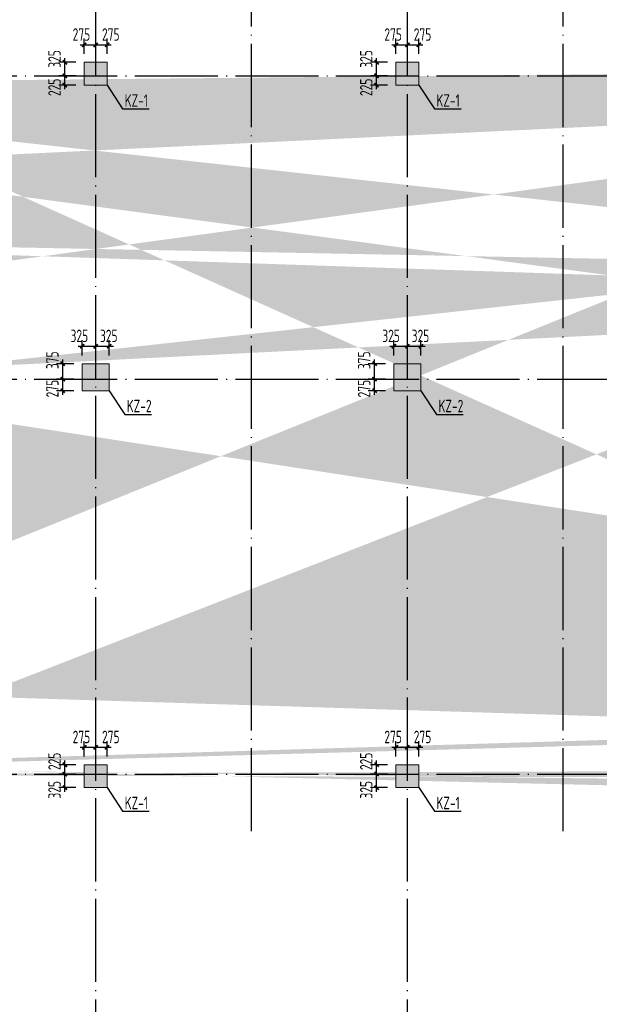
# Model space of a CAD drawing. Extents: x 200000 to 305984, y 78780 to 142585.
# Tile 9 of 25: x 225402 to 239347, y 102345 to 126033. Entities that reach past the tile are written whole.
import ezdxf

# ---------------------------------------------------------------- set-up
doc = ezdxf.new("R2010")
doc.units = 0
doc.header["$LTSCALE"] = 1000
doc.linetypes.add('DOTE', pattern=[2.42, 2, -0.2, 0.02, -0.2])
doc.layers.get('0').update_dxf_attribs({"linetype": 'CONTINUOUS'})
doc.layers.get('Defpoints').update_dxf_attribs({"linetype": 'CONTINUOUS'})
doc.layers.add('S-COLU', color=6, linetype='CONTINUOUS', lineweight=0, transparency=0.54)
for name, color, linetype in [('S-COLU_DE_TEXT', 7, 'CONTINUOUS'), ('S-COLU_HATCH', 254, 'CONTINUOUS'), ('S-DOTE', 253, 'DOTE'), ('S-PUB_DIM', 3, 'CONTINUOUS'), ('S-TEXT', 7, 'CONTINUOUS'), ('S-WALL', 2, 'CONTINUOUS')]:
    doc.layers.add(name, color=color, linetype=linetype)
doc.layers.add('S-COLU_TH', color=6, linetype='CONTINUOUS', lineweight=0)
doc.styles.add('TSSD_DIMENSION_T3', font='tssdeng.shx', dxfattribs={"width": 0.7, "bigfont": 'Tssdchn.shx'})
doc.styles.add('TSSD_Rein', font='tssdeng.shx', dxfattribs={"width": 0.7, "bigfont": 'Tssdchn.shx'})
doc.dimstyles.new('TSSD_100_100&&100', dxfattribs={"dimtxt": 300, "dimasz": 100, "dimexe": 150, "dimexo": 200, "dimgap": 100, "dimtad": 1, "dimdec": 0, "dimzin": 0, "dimdsep": 46, "dimtxsty": 'TSSD_DIMENSION_T3', "dimblk": 'ARCHTICK', "dimcen": 0, "dimdle": 100, "dimclrt": 7, "dimadec": 0, "dimazin": 0, "dimtfac": 1, "dimtdec": 0, "dimtix": 1, "dimtmove": 2, "dimatfit": 3, "dimfxl": 10000, "dimtolj": 1, "dimtzin": 0, "dimarcsym": 0})

# ---------------------------------------------------------------- blocks, each defined once
blk = doc.blocks.new('A$C338D70EA')
at = {"layer": 'S-DOTE', "linetype": 'DOTE'}
for p, q in [((20800, 2250), (20800, 34114.7)), ((28300, 2250), (28300, 34114.7)), ((4800, 31309.5), (80450, 31309.5)), ((4800, 24009.5), (80450, 24009.5)), ((4800, 14509.5), (80450, 14509.5))]:
    blk.add_line(p, q, dxfattribs=at)
blk = doc.blocks.new('A$C1D0C3E71')
at = {"layer": 'S-COLU_HATCH'}
h = blk.add_hatch(color=256, dxfattribs=at)
h.paths.add_polyline_path([(43150, 24000), (43700, 24000), (43700, 24550), (43150, 24550)], flags=17)
edge = h.paths.add_edge_path()
edge.add_line((42750, 24350), (42750, 24550))
edge.add_line((41750, 24350), (41750, 24550))
edge.add_line((66400, 19075), (66150, 19075))
edge.add_line((66400, 22075), (66150, 22075))
edge.add_line((33500, 19075), (33250, 19075))
edge.add_line((33500, 22075), (33250, 22075))
edge.add_line((30300, 19075), (30050, 19075))
edge.add_line((30300, 22075), (30050, 22075))
edge.add_line((8150, 19075), (7900, 19075))
edge.add_line((8150, 22075), (7900, 22075))
edge.add_line((43400, 23775), (43400, 24000))
edge.add_line((43950, 17800), (43700, 17800))
edge.add_line((43700, 17200), (43700, 17800))
edge.add_line((43950, 17200), (43950, 17800))
edge.add_line((41350, 17800), (41100, 17800))
edge.add_line((41100, 17200), (41100, 17800))
edge.add_line((41350, 17200), (41350, 17800))
edge.add_line((33250, 22075), (33250, 24000))
edge.add_line((33250, 17200), (33250, 19075))
edge.add_line((33500, 22075), (33500, 24000))
edge.add_line((33500, 17200), (33500, 19075))
edge.add_line((30050, 22075), (30050, 24000))
edge.add_line((30050, 17200), (30050, 19075))
edge.add_line((30300, 22075), (30300, 24000))
edge.add_line((30300, 17200), (30300, 19075))
edge.add_line((7900, 22075), (7900, 24000))
edge.add_line((7900, 17200), (7900, 19075))
edge.add_line((8150, 22075), (8150, 24000))
edge.add_line((8150, 17200), (8150, 19075))
edge.add_line((1050, 16650), (1050, 16900))
edge.add_line((550, 16900), (1050, 16900))
edge.add_line((550, 16650), (1050, 16650))
edge.add_line((74300, 20350), (74050, 20350))
edge.add_line((74050, 20350), (74050, 24000))
edge.add_line((74300, 20350), (74300, 24000))
edge.add_line((74300, 17850), (74050, 17850))
edge.add_line((74050, 17200), (74050, 17850))
edge.add_line((74300, 17200), (74300, 17850))
edge.add_line((250, 20350), (250, 24000))
edge.add_line((250, 17200), (250, 17850))
edge.add_line((66700, 7650), (67800, 7650))
edge.add_line((66700, 7400), (67800, 7400))
edge.add_line((44250, 7350), (45275, 7350))
edge.add_line((44250, 7100), (45275, 7100))
edge.add_line((550, 7650), (1650, 7650))
edge.add_line((550, 7400), (1650, 7400))
edge.add_line((74300, 9425), (74050, 9425))
edge.add_line((74050, 7650), (74050, 9425))
edge.add_line((74300, 7650), (74300, 9425))
edge.add_line((66150, 7650), (66150, 9425))
edge.add_line((66400, 7650), (66400, 9425))
edge.add_line((7900, 7650), (7900, 9425))
edge.add_line((8150, 7650), (8150, 9425))
edge.add_line((250, 7650), (250, 9425))
edge.add_line((66150, 9425), (66400, 9425))
edge.add_line((44000, 9425), (44250, 9425))
edge.add_line((30050, 9425), (30300, 9425))
edge.add_line((7900, 9425), (8150, 9425))
edge.add_line((72650, 7400), (72650, 7650))
edge.add_line((67800, 7650), (67800, 7400))
edge.add_line((45275, 7350), (45275, 7100))
edge.add_line((29025, 7100), (29025, 7350))
edge.add_line((6500, 7400), (6500, 7650))
edge.add_line((1650, 7650), (1650, 7400))
edge.add_line((72650, 7650), (73750, 7650))
edge.add_line((72650, 7400), (73750, 7400))
edge.add_line((29025, 7350), (30050, 7350))
edge.add_line((29025, 7100), (30050, 7100))
edge.add_line((6500, 7650), (7600, 7650))
edge.add_line((6500, 7400), (7600, 7400))
edge.add_line((43400, 21375), (43150, 21375))
edge.add_line((43150, 21375), (43150, 21900))
edge.add_line((41350, 21375), (41100, 21375))
edge.add_line((41350, 21375), (41350, 21900))
edge.add_line((41349, 22150), (43150, 22150))
edge.add_line((41349, 21900), (43150, 21900))
edge.add_line((43400, 23775), (43150, 23775))
edge.add_line((43150, 23775), (43150, 24000))
edge.add_line((43400, 22375), (43150, 22375))
edge.add_line((43150, 22150), (43150, 22375))
edge.add_line((43400, 22375), (43400, 21375))
edge.add_line((41350, 23775), (41100, 23775))
edge.add_line((41100, 23775), (41100, 24000))
edge.add_line((41350, 23775), (41350, 24000))
edge.add_line((41350, 22375), (41100, 22375))
edge.add_line((41100, 22375), (41100, 21375))
edge.add_line((41350, 22150), (41350, 22375))
edge.add_line((73250, 16650), (73250, 16900))
edge.add_line((73250, 16900), (73750, 16900))
edge.add_line((73250, 16650), (73750, 16650))
edge.add_line((73250, 24000), (73250, 24250))
edge.add_line((73250, 24250), (73750, 24250))
edge.add_line((73250, 24000), (73750, 24000))
edge.add_line((6600, 16650), (6600, 16900))
edge.add_line((6600, 16900), (7600, 16900))
edge.add_line((6600, 16650), (7600, 16650))
edge.add_line((6600, 24000), (6600, 24250))
edge.add_line((6600, 24250), (7600, 24250))
edge.add_line((6600, 24000), (7600, 24000))
edge.add_line((44000, 7650), (44000, 9425))
edge.add_line((44250, 7650), (44250, 9425))
edge.add_line((30050, 7650), (30050, 9425))
edge.add_line((30300, 7650), (30300, 9425))
edge.add_line((67700, 24000), (67700, 24250))
edge.add_line((66700, 24250), (67700, 24250))
edge.add_line((66700, 24000), (67700, 24000))
edge.add_line((42750, 24550), (43350, 24550))
edge.add_line((41350, 24550), (41750, 24550))
edge.add_line((42750, 24350), (43150, 24350))
edge.add_line((41350, 24350), (41750, 24350))
edge.add_line((32525, 24300), (32525, 24550))
edge.add_line((32525, 24550), (32950, 24550))
edge.add_line((32525, 24300), (32950, 24300))
edge.add_line((31025, 24300), (31025, 24550))
edge.add_line((30600, 24550), (31025, 24550))
edge.add_line((30600, 24300), (31025, 24300))
edge.add_line((1050, 24000), (1050, 24250))
edge.add_line((550, 24250), (1050, 24250))
edge.add_line((550, 24000), (1050, 24000))
edge.add_line((67700, 16650), (67700, 16900))
edge.add_line((66700, 16900), (67700, 16900))
edge.add_line((66700, 16650), (67700, 16650))
edge.add_line((42500, 16650), (42500, 16900))
edge.add_line((41350, 16900), (42500, 16900))
edge.add_line((41350, 16650), (42500, 16650))
edge.add_line((32525, 16650), (32525, 16900))
edge.add_line((32525, 16900), (32950, 16900))
edge.add_line((32525, 16650), (32950, 16650))
edge.add_line((31025, 16650), (31025, 16900))
edge.add_line((30600, 16900), (31025, 16900))
edge.add_line((30600, 16650), (31025, 16650))
edge.add_line((66150, 22075), (66150, 24000))
edge.add_line((66150, 17200), (66150, 19075))
edge.add_line((66400, 22075), (66400, 24000))
edge.add_line((66400, 17200), (66400, 19075))
edge.add_line((250, 20350), (0, 20350))
edge.add_line((0, 20350), (0, 24000))
edge.add_line((250, 17850), (0, 17850))
edge.add_line((0, 17200), (0, 17850))
edge.add_line((250, 9425), (0, 9425))
edge.add_line((0, 7650), (0, 9425))
for points in [[(15050, 24000), (15600, 24000), (15600, 24550), (15050, 24550)], [(22550, 24000), (23100, 24000), (23100, 24550), (22550, 24550)], [(15000, 16650), (15650, 16650), (15650, 17300), (15000, 17300)], [(22500, 16650), (23150, 16650), (23150, 17300), (22500, 17300)], [(15050, 7100), (15600, 7100), (15600, 7650), (15050, 7650)], [(22550, 7100), (23100, 7100), (23100, 7650), (22550, 7650)]]:
    blk.add_hatch(color=256, dxfattribs=at).paths.add_polyline_path(points, flags=17)
at = {"layer": 'S-COLU'}
for points in [[(15050, 24000), (15600, 24000), (15600, 24550), (15050, 24550)], [(22550, 24000), (23100, 24000), (23100, 24550), (22550, 24550)], [(15000, 16650), (15650, 16650), (15650, 17300), (15000, 17300)], [(22500, 16650), (23150, 16650), (23150, 17300), (22500, 17300)], [(15050, 7100), (15600, 7100), (15600, 7650), (15050, 7650)], [(22550, 7100), (23100, 7100), (23100, 7650), (22550, 7650)]]:
    blk.add_lwpolyline(points, close=True, dxfattribs=at)
blk = doc.blocks.new('A$C100C3D72')
at = {"layer": 'S-DOTE', "linetype": 'DOTE'}
for p, q in [((15900, 0), (15900, 20364)), ((23400, 0), (23400, 20364))]:
    blk.add_line(p, q, dxfattribs=at)
blk = doc.blocks.new('_ArchTick')
at = {"color": 0, "linetype": 'ByBlock', "const_width": 0.4}
blk.add_lwpolyline([(-0.5, -0.5), (0.5, 0.5)], dxfattribs=at)
blk = doc.blocks.new('*D107')
at = {"layer": 'Defpoints', "color": 0, "transparency": 16777216}
for p in [(18065, 29154), (17790, 28735), (18065, 28735)]:
    blk.add_point(p, dxfattribs=at)
at = {"layer": 'S-PUB_DIM', "color": 0, "lineweight": -2, "transparency": 16777216}
for p, q in [((17690, 29154), (18165, 29154)), ((17790, 28935), (17790, 29304)), ((18065, 28935), (18065, 29304))]:
    blk.add_line(p, q, dxfattribs=at)
at = {"layer": 'S-PUB_DIM', "color": 0, "lineweight": -2, "transparency": 16777216, "xscale": 100, "yscale": 100, "zscale": 100, "rotation": 180}
blk.add_blockref('_ArchTick', (17790, 29154), dxfattribs=at)
at = {"layer": 'S-PUB_DIM', "color": 0, "lineweight": -2, "transparency": 16777216, "xscale": 100, "yscale": 100, "zscale": 100}
blk.add_blockref('_ArchTick', (18065, 29154), dxfattribs=at)
at = {"layer": 'S-PUB_DIM', "color": 7, "transparency": 16777216, "insert": (17722, 29404), "char_height": 300, "attachment_point": 5, "style": 'TSSD_DIMENSION_T3'}
blk.add_mtext('\\A1;275', dxfattribs=at)
blk = doc.blocks.new('*D108')
at = {"layer": 'Defpoints', "color": 0, "transparency": 16777216}
for p in [(18340, 29154), (18065, 28735), (18340, 28735)]:
    blk.add_point(p, dxfattribs=at)
at = {"layer": 'S-PUB_DIM', "color": 0, "lineweight": -2, "transparency": 16777216}
for p, q in [((17965, 29154), (18440, 29154)), ((18065, 28935), (18065, 29304)), ((18340, 28935), (18340, 29304))]:
    blk.add_line(p, q, dxfattribs=at)
at = {"layer": 'S-PUB_DIM', "color": 0, "lineweight": -2, "transparency": 16777216, "xscale": 100, "yscale": 100, "zscale": 100, "rotation": 180}
blk.add_blockref('_ArchTick', (18065, 29154), dxfattribs=at)
at = {"layer": 'S-PUB_DIM', "color": 0, "lineweight": -2, "transparency": 16777216, "xscale": 100, "yscale": 100, "zscale": 100}
blk.add_blockref('_ArchTick', (18340, 29154), dxfattribs=at)
at = {"layer": 'S-PUB_DIM', "color": 7, "transparency": 16777216, "insert": (18429, 29404), "char_height": 300, "attachment_point": 5, "style": 'TSSD_DIMENSION_T3'}
blk.add_mtext('\\A1;275', dxfattribs=at)
blk = doc.blocks.new('*D109')
at = {"layer": 'Defpoints', "color": 0, "transparency": 16777216}
for p in [(17325, 28410), (17790, 28410), (17790, 28185)]:
    blk.add_point(p, dxfattribs=at)
at = {"layer": 'S-PUB_DIM', "color": 0, "lineweight": -2, "transparency": 16777216}
for p, q in [((17325, 28085), (17325, 28510)), ((17590, 28410), (17175, 28410)), ((17590, 28185), (17175, 28185))]:
    blk.add_line(p, q, dxfattribs=at)
at = {"layer": 'S-PUB_DIM', "color": 0, "lineweight": -2, "transparency": 16777216, "xscale": 100, "yscale": 100, "zscale": 100}
for p, rotation in [((17325, 28410), 90), ((17325, 28185), 270)]:
    blk.add_blockref('_ArchTick', p, dxfattribs=dict(at, rotation=rotation))
at = {"layer": 'S-PUB_DIM', "color": 7, "transparency": 16777216, "insert": (17075, 28133), "char_height": 300, "attachment_point": 5, "rotation": 90, "style": 'TSSD_DIMENSION_T3'}
blk.add_mtext('\\A1;225', dxfattribs=at)
blk = doc.blocks.new('*D110')
at = {"layer": 'Defpoints', "color": 0, "transparency": 16777216}
for p in [(17325, 28735), (17790, 28735), (17790, 28410)]:
    blk.add_point(p, dxfattribs=at)
at = {"layer": 'S-PUB_DIM', "color": 0, "lineweight": -2, "transparency": 16777216}
for p, q in [((17590, 28735), (17175, 28735)), ((17325, 28310), (17325, 28835)), ((17590, 28410), (17175, 28410))]:
    blk.add_line(p, q, dxfattribs=at)
at = {"layer": 'S-PUB_DIM', "color": 0, "lineweight": -2, "transparency": 16777216, "xscale": 100, "yscale": 100, "zscale": 100}
for p, rotation in [((17325, 28735), 90), ((17325, 28410), 270)]:
    blk.add_blockref('_ArchTick', p, dxfattribs=dict(at, rotation=rotation))
at = {"layer": 'S-PUB_DIM', "color": 7, "transparency": 16777216, "insert": (17075, 28816), "char_height": 300, "attachment_point": 5, "rotation": 90, "style": 'TSSD_DIMENSION_T3'}
blk.add_mtext('\\A1;325', dxfattribs=at)
blk = doc.blocks.new('*D111')
at = {"layer": 'Defpoints', "color": 0, "transparency": 16777216}
for p in [(25565, 29154), (25290, 28735), (25565, 28735)]:
    blk.add_point(p, dxfattribs=at)
at = {"layer": 'S-PUB_DIM', "color": 0, "lineweight": -2, "transparency": 16777216}
for p, q in [((25190, 29154), (25665, 29154)), ((25290, 28935), (25290, 29304)), ((25565, 28935), (25565, 29304))]:
    blk.add_line(p, q, dxfattribs=at)
at = {"layer": 'S-PUB_DIM', "color": 0, "lineweight": -2, "transparency": 16777216, "xscale": 100, "yscale": 100, "zscale": 100, "rotation": 180}
blk.add_blockref('_ArchTick', (25290, 29154), dxfattribs=at)
at = {"layer": 'S-PUB_DIM', "color": 0, "lineweight": -2, "transparency": 16777216, "xscale": 100, "yscale": 100, "zscale": 100}
blk.add_blockref('_ArchTick', (25565, 29154), dxfattribs=at)
at = {"layer": 'S-PUB_DIM', "color": 7, "transparency": 16777216, "insert": (25222, 29404), "char_height": 300, "attachment_point": 5, "style": 'TSSD_DIMENSION_T3'}
blk.add_mtext('\\A1;275', dxfattribs=at)
blk = doc.blocks.new('*D112')
at = {"layer": 'Defpoints', "color": 0, "transparency": 16777216}
for p in [(25840, 29154), (25565, 28735), (25840, 28735)]:
    blk.add_point(p, dxfattribs=at)
at = {"layer": 'S-PUB_DIM', "color": 0, "lineweight": -2, "transparency": 16777216}
for p, q in [((25465, 29154), (25940, 29154)), ((25565, 28935), (25565, 29304)), ((25840, 28935), (25840, 29304))]:
    blk.add_line(p, q, dxfattribs=at)
at = {"layer": 'S-PUB_DIM', "color": 0, "lineweight": -2, "transparency": 16777216, "xscale": 100, "yscale": 100, "zscale": 100, "rotation": 180}
blk.add_blockref('_ArchTick', (25565, 29154), dxfattribs=at)
at = {"layer": 'S-PUB_DIM', "color": 0, "lineweight": -2, "transparency": 16777216, "xscale": 100, "yscale": 100, "zscale": 100}
blk.add_blockref('_ArchTick', (25840, 29154), dxfattribs=at)
at = {"layer": 'S-PUB_DIM', "color": 7, "transparency": 16777216, "insert": (25929, 29404), "char_height": 300, "attachment_point": 5, "style": 'TSSD_DIMENSION_T3'}
blk.add_mtext('\\A1;275', dxfattribs=at)
blk = doc.blocks.new('*D113')
at = {"layer": 'Defpoints', "color": 0, "transparency": 16777216}
for p in [(24825, 28410), (25290, 28410), (25290, 28185)]:
    blk.add_point(p, dxfattribs=at)
at = {"layer": 'S-PUB_DIM', "color": 0, "lineweight": -2, "transparency": 16777216}
for p, q in [((24825, 28085), (24825, 28510)), ((25090, 28410), (24675, 28410)), ((25090, 28185), (24675, 28185))]:
    blk.add_line(p, q, dxfattribs=at)
at = {"layer": 'S-PUB_DIM', "color": 0, "lineweight": -2, "transparency": 16777216, "xscale": 100, "yscale": 100, "zscale": 100}
for p, rotation in [((24825, 28410), 90), ((24825, 28185), 270)]:
    blk.add_blockref('_ArchTick', p, dxfattribs=dict(at, rotation=rotation))
at = {"layer": 'S-PUB_DIM', "color": 7, "transparency": 16777216, "insert": (24575, 28133), "char_height": 300, "attachment_point": 5, "rotation": 90, "style": 'TSSD_DIMENSION_T3'}
blk.add_mtext('\\A1;225', dxfattribs=at)
blk = doc.blocks.new('*D114')
at = {"layer": 'Defpoints', "color": 0, "transparency": 16777216}
for p in [(24825, 28735), (25290, 28735), (25290, 28410)]:
    blk.add_point(p, dxfattribs=at)
at = {"layer": 'S-PUB_DIM', "color": 0, "lineweight": -2, "transparency": 16777216}
for p, q in [((25090, 28735), (24675, 28735)), ((24825, 28310), (24825, 28835)), ((25090, 28410), (24675, 28410))]:
    blk.add_line(p, q, dxfattribs=at)
at = {"layer": 'S-PUB_DIM', "color": 0, "lineweight": -2, "transparency": 16777216, "xscale": 100, "yscale": 100, "zscale": 100}
for p, rotation in [((24825, 28735), 90), ((24825, 28410), 270)]:
    blk.add_blockref('_ArchTick', p, dxfattribs=dict(at, rotation=rotation))
at = {"layer": 'S-PUB_DIM', "color": 7, "transparency": 16777216, "insert": (24575, 28816), "char_height": 300, "attachment_point": 5, "rotation": 90, "style": 'TSSD_DIMENSION_T3'}
blk.add_mtext('\\A1;325', dxfattribs=at)
blk = doc.blocks.new('*D129')
at = {"layer": 'Defpoints', "color": 0, "transparency": 16777216}
for p in [(18065, 12254), (17790, 11835), (18065, 11835)]:
    blk.add_point(p, dxfattribs=at)
at = {"layer": 'S-PUB_DIM', "color": 0, "lineweight": -2, "transparency": 16777216}
for p, q in [((17790, 12035), (17790, 12404)), ((18065, 12035), (18065, 12404)), ((17690, 12254), (18165, 12254))]:
    blk.add_line(p, q, dxfattribs=at)
at = {"layer": 'S-PUB_DIM', "color": 0, "lineweight": -2, "transparency": 16777216, "xscale": 100, "yscale": 100, "zscale": 100, "rotation": 180}
blk.add_blockref('_ArchTick', (17790, 12254), dxfattribs=at)
at = {"layer": 'S-PUB_DIM', "color": 0, "lineweight": -2, "transparency": 16777216, "xscale": 100, "yscale": 100, "zscale": 100}
blk.add_blockref('_ArchTick', (18065, 12254), dxfattribs=at)
at = {"layer": 'S-PUB_DIM', "color": 7, "transparency": 16777216, "insert": (17722, 12504), "char_height": 300, "attachment_point": 5, "style": 'TSSD_DIMENSION_T3'}
blk.add_mtext('\\A1;275', dxfattribs=at)
blk = doc.blocks.new('*D130')
at = {"layer": 'Defpoints', "color": 0, "transparency": 16777216}
for p in [(18340, 12254), (18065, 11835), (18340, 11835)]:
    blk.add_point(p, dxfattribs=at)
at = {"layer": 'S-PUB_DIM', "color": 0, "lineweight": -2, "transparency": 16777216}
for p, q in [((18065, 12035), (18065, 12404)), ((18340, 12035), (18340, 12404)), ((17965, 12254), (18440, 12254))]:
    blk.add_line(p, q, dxfattribs=at)
at = {"layer": 'S-PUB_DIM', "color": 0, "lineweight": -2, "transparency": 16777216, "xscale": 100, "yscale": 100, "zscale": 100, "rotation": 180}
blk.add_blockref('_ArchTick', (18065, 12254), dxfattribs=at)
at = {"layer": 'S-PUB_DIM', "color": 0, "lineweight": -2, "transparency": 16777216, "xscale": 100, "yscale": 100, "zscale": 100}
blk.add_blockref('_ArchTick', (18340, 12254), dxfattribs=at)
at = {"layer": 'S-PUB_DIM', "color": 7, "transparency": 16777216, "insert": (18429, 12504), "char_height": 300, "attachment_point": 5, "style": 'TSSD_DIMENSION_T3'}
blk.add_mtext('\\A1;275', dxfattribs=at)
blk = doc.blocks.new('*D131')
at = {"layer": 'Defpoints', "color": 0, "transparency": 16777216}
for p in [(17325, 11610), (17790, 11610), (17790, 11285)]:
    blk.add_point(p, dxfattribs=at)
at = {"layer": 'S-PUB_DIM', "color": 0, "lineweight": -2, "transparency": 16777216}
for p, q in [((17590, 11610), (17175, 11610)), ((17325, 11185), (17325, 11710)), ((17590, 11285), (17175, 11285))]:
    blk.add_line(p, q, dxfattribs=at)
at = {"layer": 'S-PUB_DIM', "color": 0, "lineweight": -2, "transparency": 16777216, "xscale": 100, "yscale": 100, "zscale": 100}
for p, rotation in [((17325, 11610), 90), ((17325, 11285), 270)]:
    blk.add_blockref('_ArchTick', p, dxfattribs=dict(at, rotation=rotation))
at = {"layer": 'S-PUB_DIM', "color": 7, "transparency": 16777216, "insert": (17075, 11233), "char_height": 300, "attachment_point": 5, "rotation": 90, "style": 'TSSD_DIMENSION_T3'}
blk.add_mtext('\\A1;325', dxfattribs=at)
blk = doc.blocks.new('*D132')
at = {"layer": 'Defpoints', "color": 0, "transparency": 16777216}
for p in [(17325, 11835), (17790, 11835), (17790, 11610)]:
    blk.add_point(p, dxfattribs=at)
at = {"layer": 'S-PUB_DIM', "color": 0, "lineweight": -2, "transparency": 16777216}
for p, q in [((17325, 11510), (17325, 11935)), ((17590, 11835), (17175, 11835)), ((17590, 11610), (17175, 11610))]:
    blk.add_line(p, q, dxfattribs=at)
at = {"layer": 'S-PUB_DIM', "color": 0, "lineweight": -2, "transparency": 16777216, "xscale": 100, "yscale": 100, "zscale": 100}
for p, rotation in [((17325, 11835), 90), ((17325, 11610), 270)]:
    blk.add_blockref('_ArchTick', p, dxfattribs=dict(at, rotation=rotation))
at = {"layer": 'S-PUB_DIM', "color": 7, "transparency": 16777216, "insert": (17075, 11916), "char_height": 300, "attachment_point": 5, "rotation": 90, "style": 'TSSD_DIMENSION_T3'}
blk.add_mtext('\\A1;225', dxfattribs=at)
blk = doc.blocks.new('*D133')
at = {"layer": 'Defpoints', "color": 0, "transparency": 16777216}
for p in [(25565, 12254), (25290, 11835), (25565, 11835)]:
    blk.add_point(p, dxfattribs=at)
at = {"layer": 'S-PUB_DIM', "color": 0, "lineweight": -2, "transparency": 16777216}
for p, q in [((25290, 12035), (25290, 12404)), ((25565, 12035), (25565, 12404)), ((25190, 12254), (25665, 12254))]:
    blk.add_line(p, q, dxfattribs=at)
at = {"layer": 'S-PUB_DIM', "color": 0, "lineweight": -2, "transparency": 16777216, "xscale": 100, "yscale": 100, "zscale": 100, "rotation": 180}
blk.add_blockref('_ArchTick', (25290, 12254), dxfattribs=at)
at = {"layer": 'S-PUB_DIM', "color": 0, "lineweight": -2, "transparency": 16777216, "xscale": 100, "yscale": 100, "zscale": 100}
blk.add_blockref('_ArchTick', (25565, 12254), dxfattribs=at)
at = {"layer": 'S-PUB_DIM', "color": 7, "transparency": 16777216, "insert": (25222, 12504), "char_height": 300, "attachment_point": 5, "style": 'TSSD_DIMENSION_T3'}
blk.add_mtext('\\A1;275', dxfattribs=at)
blk = doc.blocks.new('*D134')
at = {"layer": 'Defpoints', "color": 0, "transparency": 16777216}
for p in [(25840, 12254), (25565, 11835), (25840, 11835)]:
    blk.add_point(p, dxfattribs=at)
at = {"layer": 'S-PUB_DIM', "color": 0, "lineweight": -2, "transparency": 16777216}
for p, q in [((25565, 12035), (25565, 12404)), ((25840, 12035), (25840, 12404)), ((25465, 12254), (25940, 12254))]:
    blk.add_line(p, q, dxfattribs=at)
at = {"layer": 'S-PUB_DIM', "color": 0, "lineweight": -2, "transparency": 16777216, "xscale": 100, "yscale": 100, "zscale": 100, "rotation": 180}
blk.add_blockref('_ArchTick', (25565, 12254), dxfattribs=at)
at = {"layer": 'S-PUB_DIM', "color": 0, "lineweight": -2, "transparency": 16777216, "xscale": 100, "yscale": 100, "zscale": 100}
blk.add_blockref('_ArchTick', (25840, 12254), dxfattribs=at)
at = {"layer": 'S-PUB_DIM', "color": 7, "transparency": 16777216, "insert": (25929, 12504), "char_height": 300, "attachment_point": 5, "style": 'TSSD_DIMENSION_T3'}
blk.add_mtext('\\A1;275', dxfattribs=at)
blk = doc.blocks.new('*D135')
at = {"layer": 'Defpoints', "color": 0, "transparency": 16777216}
for p in [(24825, 11610), (25290, 11610), (25290, 11285)]:
    blk.add_point(p, dxfattribs=at)
at = {"layer": 'S-PUB_DIM', "color": 0, "lineweight": -2, "transparency": 16777216}
for p, q in [((25090, 11610), (24675, 11610)), ((24825, 11185), (24825, 11710)), ((25090, 11285), (24675, 11285))]:
    blk.add_line(p, q, dxfattribs=at)
at = {"layer": 'S-PUB_DIM', "color": 0, "lineweight": -2, "transparency": 16777216, "xscale": 100, "yscale": 100, "zscale": 100}
for p, rotation in [((24825, 11610), 90), ((24825, 11285), 270)]:
    blk.add_blockref('_ArchTick', p, dxfattribs=dict(at, rotation=rotation))
at = {"layer": 'S-PUB_DIM', "color": 7, "transparency": 16777216, "insert": (24575, 11233), "char_height": 300, "attachment_point": 5, "rotation": 90, "style": 'TSSD_DIMENSION_T3'}
blk.add_mtext('\\A1;325', dxfattribs=at)
blk = doc.blocks.new('*D136')
at = {"layer": 'Defpoints', "color": 0, "transparency": 16777216}
for p in [(24825, 11835), (25290, 11835), (25290, 11610)]:
    blk.add_point(p, dxfattribs=at)
at = {"layer": 'S-PUB_DIM', "color": 0, "lineweight": -2, "transparency": 16777216}
for p, q in [((24825, 11510), (24825, 11935)), ((25090, 11835), (24675, 11835)), ((25090, 11610), (24675, 11610))]:
    blk.add_line(p, q, dxfattribs=at)
at = {"layer": 'S-PUB_DIM', "color": 0, "lineweight": -2, "transparency": 16777216, "xscale": 100, "yscale": 100, "zscale": 100}
for p, rotation in [((24825, 11835), 90), ((24825, 11610), 270)]:
    blk.add_blockref('_ArchTick', p, dxfattribs=dict(at, rotation=rotation))
at = {"layer": 'S-PUB_DIM', "color": 7, "transparency": 16777216, "insert": (24575, 11916), "char_height": 300, "attachment_point": 5, "rotation": 90, "style": 'TSSD_DIMENSION_T3'}
blk.add_mtext('\\A1;225', dxfattribs=at)
blk = doc.blocks.new('*D374')
at = {"layer": 'Defpoints', "color": 0, "transparency": 16777216}
for p in [(1156, 1238), (831, 819), (1156, 819)]:
    blk.add_point(p, dxfattribs=at)
at = {"layer": 'S-PUB_DIM', "color": 0, "lineweight": -2, "transparency": 16777216}
for p, q in [((731, 1238), (1256, 1238)), ((831, 1019), (831, 1388)), ((1156, 1019), (1156, 1388))]:
    blk.add_line(p, q, dxfattribs=at)
at = {"layer": 'S-PUB_DIM', "color": 0, "lineweight": -2, "transparency": 16777216, "xscale": 100, "yscale": 100, "zscale": 100, "rotation": 180}
blk.add_blockref('_ArchTick', (831, 1238), dxfattribs=at)
at = {"layer": 'S-PUB_DIM', "color": 0, "lineweight": -2, "transparency": 16777216, "xscale": 100, "yscale": 100, "zscale": 100}
blk.add_blockref('_ArchTick', (1156, 1238), dxfattribs=at)
at = {"layer": 'S-PUB_DIM', "color": 7, "transparency": 16777216, "insert": (763, 1488), "char_height": 300, "attachment_point": 5, "style": 'TSSD_DIMENSION_T3'}
blk.add_mtext('\\A1;325', dxfattribs=at)
blk = doc.blocks.new('*D375')
at = {"layer": 'Defpoints', "color": 0, "transparency": 16777216}
for p in [(1481, 1238), (1156, 819), (1481, 819)]:
    blk.add_point(p, dxfattribs=at)
at = {"layer": 'S-PUB_DIM', "color": 0, "lineweight": -2, "transparency": 16777216}
for p, q in [((1056, 1238), (1581, 1238)), ((1156, 1019), (1156, 1388)), ((1481, 1019), (1481, 1388))]:
    blk.add_line(p, q, dxfattribs=at)
at = {"layer": 'S-PUB_DIM', "color": 0, "lineweight": -2, "transparency": 16777216, "xscale": 100, "yscale": 100, "zscale": 100, "rotation": 180}
blk.add_blockref('_ArchTick', (1156, 1238), dxfattribs=at)
at = {"layer": 'S-PUB_DIM', "color": 0, "lineweight": -2, "transparency": 16777216, "xscale": 100, "yscale": 100, "zscale": 100}
blk.add_blockref('_ArchTick', (1481, 1238), dxfattribs=at)
at = {"layer": 'S-PUB_DIM', "color": 7, "transparency": 16777216, "insert": (1470, 1488), "char_height": 300, "attachment_point": 5, "style": 'TSSD_DIMENSION_T3'}
blk.add_mtext('\\A1;325', dxfattribs=at)
blk = doc.blocks.new('*D376')
at = {"layer": 'Defpoints', "color": 0, "transparency": 16777216}
for p in [(365, 444), (831, 444), (831, 169)]:
    blk.add_point(p, dxfattribs=at)
at = {"layer": 'S-PUB_DIM', "color": 0, "lineweight": -2, "transparency": 16777216}
for p, q in [((365, 69), (365, 544)), ((631, 444), (215, 444)), ((631, 169), (215, 169))]:
    blk.add_line(p, q, dxfattribs=at)
at = {"layer": 'S-PUB_DIM', "color": 0, "lineweight": -2, "transparency": 16777216, "xscale": 100, "yscale": 100, "zscale": 100}
for p, rotation in [((365, 444), 90), ((365, 169), 270)]:
    blk.add_blockref('_ArchTick', p, dxfattribs=dict(at, rotation=rotation))
at = {"layer": 'S-PUB_DIM', "color": 7, "transparency": 16777216, "insert": (115, 218), "char_height": 300, "attachment_point": 5, "rotation": 90, "style": 'TSSD_DIMENSION_T3'}
blk.add_mtext('\\A1;275', dxfattribs=at)
blk = doc.blocks.new('*D377')
at = {"layer": 'Defpoints', "color": 0, "transparency": 16777216}
for p in [(365, 819), (831, 819), (831, 444)]:
    blk.add_point(p, dxfattribs=at)
at = {"layer": 'S-PUB_DIM', "color": 0, "lineweight": -2, "transparency": 16777216}
for p, q in [((631, 819), (215, 819)), ((365, 344), (365, 919)), ((631, 444), (215, 444))]:
    blk.add_line(p, q, dxfattribs=at)
at = {"layer": 'S-PUB_DIM', "color": 0, "lineweight": -2, "transparency": 16777216, "xscale": 100, "yscale": 100, "zscale": 100}
for p, rotation in [((365, 819), 90), ((365, 444), 270)]:
    blk.add_blockref('_ArchTick', p, dxfattribs=dict(at, rotation=rotation))
at = {"layer": 'S-PUB_DIM', "color": 7, "transparency": 16777216, "insert": (115, 901), "char_height": 300, "attachment_point": 5, "rotation": 90, "style": 'TSSD_DIMENSION_T3'}
blk.add_mtext('\\A1;375', dxfattribs=at)
blk = doc.blocks.new('*D378')
at = {"layer": 'Defpoints', "color": 0, "transparency": 16777216}
for p in [(8656, 1238), (8331, 819), (8656, 819)]:
    blk.add_point(p, dxfattribs=at)
at = {"layer": 'S-PUB_DIM', "color": 0, "lineweight": -2, "transparency": 16777216}
for p, q in [((8231, 1238), (8756, 1238)), ((8331, 1019), (8331, 1388)), ((8656, 1019), (8656, 1388))]:
    blk.add_line(p, q, dxfattribs=at)
at = {"layer": 'S-PUB_DIM', "color": 0, "lineweight": -2, "transparency": 16777216, "xscale": 100, "yscale": 100, "zscale": 100, "rotation": 180}
blk.add_blockref('_ArchTick', (8331, 1238), dxfattribs=at)
at = {"layer": 'S-PUB_DIM', "color": 0, "lineweight": -2, "transparency": 16777216, "xscale": 100, "yscale": 100, "zscale": 100}
blk.add_blockref('_ArchTick', (8656, 1238), dxfattribs=at)
at = {"layer": 'S-PUB_DIM', "color": 7, "transparency": 16777216, "insert": (8263, 1488), "char_height": 300, "attachment_point": 5, "style": 'TSSD_DIMENSION_T3'}
blk.add_mtext('\\A1;325', dxfattribs=at)
blk = doc.blocks.new('*D379')
at = {"layer": 'Defpoints', "color": 0, "transparency": 16777216}
for p in [(8981, 1238), (8656, 819), (8981, 819)]:
    blk.add_point(p, dxfattribs=at)
at = {"layer": 'S-PUB_DIM', "color": 0, "lineweight": -2, "transparency": 16777216}
for p, q in [((8556, 1238), (9081, 1238)), ((8656, 1019), (8656, 1388)), ((8981, 1019), (8981, 1388))]:
    blk.add_line(p, q, dxfattribs=at)
at = {"layer": 'S-PUB_DIM', "color": 0, "lineweight": -2, "transparency": 16777216, "xscale": 100, "yscale": 100, "zscale": 100, "rotation": 180}
blk.add_blockref('_ArchTick', (8656, 1238), dxfattribs=at)
at = {"layer": 'S-PUB_DIM', "color": 0, "lineweight": -2, "transparency": 16777216, "xscale": 100, "yscale": 100, "zscale": 100}
blk.add_blockref('_ArchTick', (8981, 1238), dxfattribs=at)
at = {"layer": 'S-PUB_DIM', "color": 7, "transparency": 16777216, "insert": (8970, 1488), "char_height": 300, "attachment_point": 5, "style": 'TSSD_DIMENSION_T3'}
blk.add_mtext('\\A1;325', dxfattribs=at)
blk = doc.blocks.new('*D380')
at = {"layer": 'Defpoints', "color": 0, "transparency": 16777216}
for p in [(7865, 444), (8331, 444), (8331, 169)]:
    blk.add_point(p, dxfattribs=at)
at = {"layer": 'S-PUB_DIM', "color": 0, "lineweight": -2, "transparency": 16777216}
for p, q in [((7865, 69), (7865, 544)), ((8131, 444), (7715, 444)), ((8131, 169), (7715, 169))]:
    blk.add_line(p, q, dxfattribs=at)
at = {"layer": 'S-PUB_DIM', "color": 0, "lineweight": -2, "transparency": 16777216, "xscale": 100, "yscale": 100, "zscale": 100}
for p, rotation in [((7865, 444), 90), ((7865, 169), 270)]:
    blk.add_blockref('_ArchTick', p, dxfattribs=dict(at, rotation=rotation))
at = {"layer": 'S-PUB_DIM', "color": 7, "transparency": 16777216, "insert": (7615, 218), "char_height": 300, "attachment_point": 5, "rotation": 90, "style": 'TSSD_DIMENSION_T3'}
blk.add_mtext('\\A1;275', dxfattribs=at)
blk = doc.blocks.new('*D381')
at = {"layer": 'Defpoints', "color": 0, "transparency": 16777216}
for p in [(7865, 819), (8331, 819), (8331, 444)]:
    blk.add_point(p, dxfattribs=at)
at = {"layer": 'S-PUB_DIM', "color": 0, "lineweight": -2, "transparency": 16777216}
for p, q in [((8131, 819), (7715, 819)), ((7865, 344), (7865, 919)), ((8131, 444), (7715, 444))]:
    blk.add_line(p, q, dxfattribs=at)
at = {"layer": 'S-PUB_DIM', "color": 0, "lineweight": -2, "transparency": 16777216, "xscale": 100, "yscale": 100, "zscale": 100}
for p, rotation in [((7865, 819), 90), ((7865, 444), 270)]:
    blk.add_blockref('_ArchTick', p, dxfattribs=dict(at, rotation=rotation))
at = {"layer": 'S-PUB_DIM', "color": 7, "transparency": 16777216, "insert": (7615, 901), "char_height": 300, "attachment_point": 5, "rotation": 90, "style": 'TSSD_DIMENSION_T3'}
blk.add_mtext('\\A1;375', dxfattribs=at)
blk = doc.blocks.new('A$C2D3F5EB5')
at = {"layer": 'S-PUB_DIM'}
for base, p1, p2, angle, picture, middle in [((18065.4, 29153.6), (17790.4, 28734.5), (18065.4, 28734.5), 0, '*D107', (17722.1, 29403.6)), ((18340.4, 29153.6), (18065.4, 28734.5), (18340.4, 28734.5), 0, '*D108', (18429.3, 29403.6)), ((25565.4, 29153.6), (25290.4, 28734.5), (25565.4, 28734.5), 0, '*D111', (25222.1, 29403.6)), ((25840.4, 29153.6), (25565.4, 28734.5), (25840.4, 28734.5), 0, '*D112', (25929.3, 29403.6)), ((17324.8, 28734.5), (17790.4, 28409.5), (17790.4, 28734.5), 90, '*D110', (17074.8, 28816.4)), ((24824.8, 28734.5), (25290.4, 28409.5), (25290.4, 28734.5), 90, '*D114', (24574.8, 28816.4)), ((17324.8, 28409.5), (17790.4, 28184.5), (17790.4, 28409.5), 90, '*D109', (17074.8, 28133.5)), ((24824.8, 28409.5), (25290.4, 28184.5), (25290.4, 28409.5), 90, '*D113', (24574.8, 28133.5)), ((18065.4, 12253.6), (17790.4, 11834.5), (18065.4, 11834.5), 0, '*D129', (17722.1, 12503.6)), ((18340.4, 12253.6), (18065.4, 11834.5), (18340.4, 11834.5), 0, '*D130', (18429.3, 12503.6)), ((25565.4, 12253.6), (25290.4, 11834.5), (25565.4, 11834.5), 0, '*D133', (25222.1, 12503.6)), ((25840.4, 12253.6), (25565.4, 11834.5), (25840.4, 11834.5), 0, '*D134', (25929.3, 12503.6)), ((17324.8, 11834.5), (17790.4, 11609.5), (17790.4, 11834.5), 90, '*D132', (17074.8, 11916.4)), ((24824.8, 11834.5), (25290.4, 11609.5), (25290.4, 11834.5), 90, '*D136', (24574.8, 11916.4)), ((17324.8, 11609.5), (17790.4, 11284.5), (17790.4, 11609.5), 90, '*D131', (17074.8, 11233.5)), ((24824.8, 11609.5), (25290.4, 11284.5), (25290.4, 11609.5), 90, '*D135', (24574.8, 11233.5))]:
    dim = blk.add_linear_dim(base=base, p1=p1, p2=p2, angle=angle, dimstyle='TSSD_100_100&&100', dxfattribs=at)
    dim.commit()
    dim.dimension.update_dxf_attribs({"geometry": picture, "text_midpoint": middle, "dimtype": 129})
blk = doc.blocks.new('A$C632A7425')
at = {"layer": 'S-PUB_DIM'}
for base, p1, p2, angle, picture, middle in [((1156, 1238.2), (831, 819.1), (1156, 819.1), 0, '*D374', (762.7, 1488.2)), ((1481, 1238.2), (1156, 819.1), (1481, 819.1), 360, '*D375', (1469.8, 1488.2)), ((8656, 1238.2), (8331, 819.1), (8656, 819.1), 0, '*D378', (8262.7, 1488.2)), ((8981, 1238.2), (8656, 819.1), (8981, 819.1), 360, '*D379', (8969.8, 1488.2)), ((365.4, 819.1), (831, 444.1), (831, 819.1), 90, '*D377', (115.4, 901)), ((7865.4, 819.1), (8331, 444.1), (8331, 819.1), 90, '*D381', (7615.4, 901)), ((365.4, 444.1), (831, 169.1), (831, 444.1), 90, '*D376', (115.4, 218.1)), ((7865.4, 444.1), (8331, 169.1), (8331, 444.1), 90, '*D380', (7615.4, 218.1))]:
    dim = blk.add_linear_dim(base=base, p1=p1, p2=p2, angle=angle, dimstyle='TSSD_100_100&&100', dxfattribs=at)
    dim.commit()
    dim.dimension.update_dxf_attribs({"geometry": picture, "text_midpoint": middle, "dimtype": 129})

msp = doc.modelspace()

# ---------------------------------------------------------------- linework, layer by layer
at = {"layer": 'S-COLU_DE_TEXT'}
for p, q in [((227505.6, 124457.8), (227878.5, 123888.6)), ((235005.6, 124457.8), (235378.5, 123888.6)), ((227555.6, 117107.8), (227928.5, 116538.6)), ((235055.6, 117107.8), (235428.5, 116538.6)), ((227505.6, 107557.8), (227878.5, 106988.6)), ((235005.6, 107557.8), (235378.5, 106988.6))]:
    msp.add_line(p, q, dxfattribs=at)
for points in [[(227878.5, 123888.6), (228519.8, 123888.6)], [(235378.5, 123888.6), (236019.8, 123888.6)], [(227928.5, 116538.6), (228569.8, 116538.6)], [(235428.5, 116538.6), (236069.8, 116538.6)], [(227878.5, 106988.6), (228519.8, 106988.6)], [(235378.5, 106988.6), (236019.8, 106988.6)]]:
    msp.add_lwpolyline(points, dxfattribs=at)

# ---------------------------------------------------------------- block references
at = {"layer": 'S-COLU_TH'}
msp.add_blockref('A$C100C3D72', (215080.7, 106509.7), dxfattribs=at)
at = {"layer": 'S-PUB_DIM'}
for name, p in [('A$C2D3F5EB5', (209165.3, 96273.3)), ('A$C632A7425', (226074.7, 116938.7))]:
    msp.add_blockref(name, p, dxfattribs=at)
at = {"layer": 'S-TEXT', "linetype": 'ByBlock'}
msp.add_blockref('A$C338D70EA', (206430.6, 93373.3), dxfattribs=at)
at = {"layer": 'S-WALL'}
msp.add_blockref('A$C1D0C3E71', (211905.6, 100457.8), dxfattribs=at)

# ---------------------------------------------------------------- texts
at = {"layer": 'S-COLU_DE_TEXT', "style": 'TSSD_Rein', "width": 0.7}
for s, p in [('KZ-1', (227928.5, 123938.6)), ('KZ-1', (235428.5, 123938.6)), ('KZ-2', (227978.5, 116588.6)), ('KZ-2', (235478.5, 116588.6)), ('KZ-1', (227928.5, 107038.6)), ('KZ-1', (235428.5, 107038.6))]:
    msp.add_text(s, height=300, dxfattribs=at).set_placement(p)

doc.saveas('drawing.dxf')
